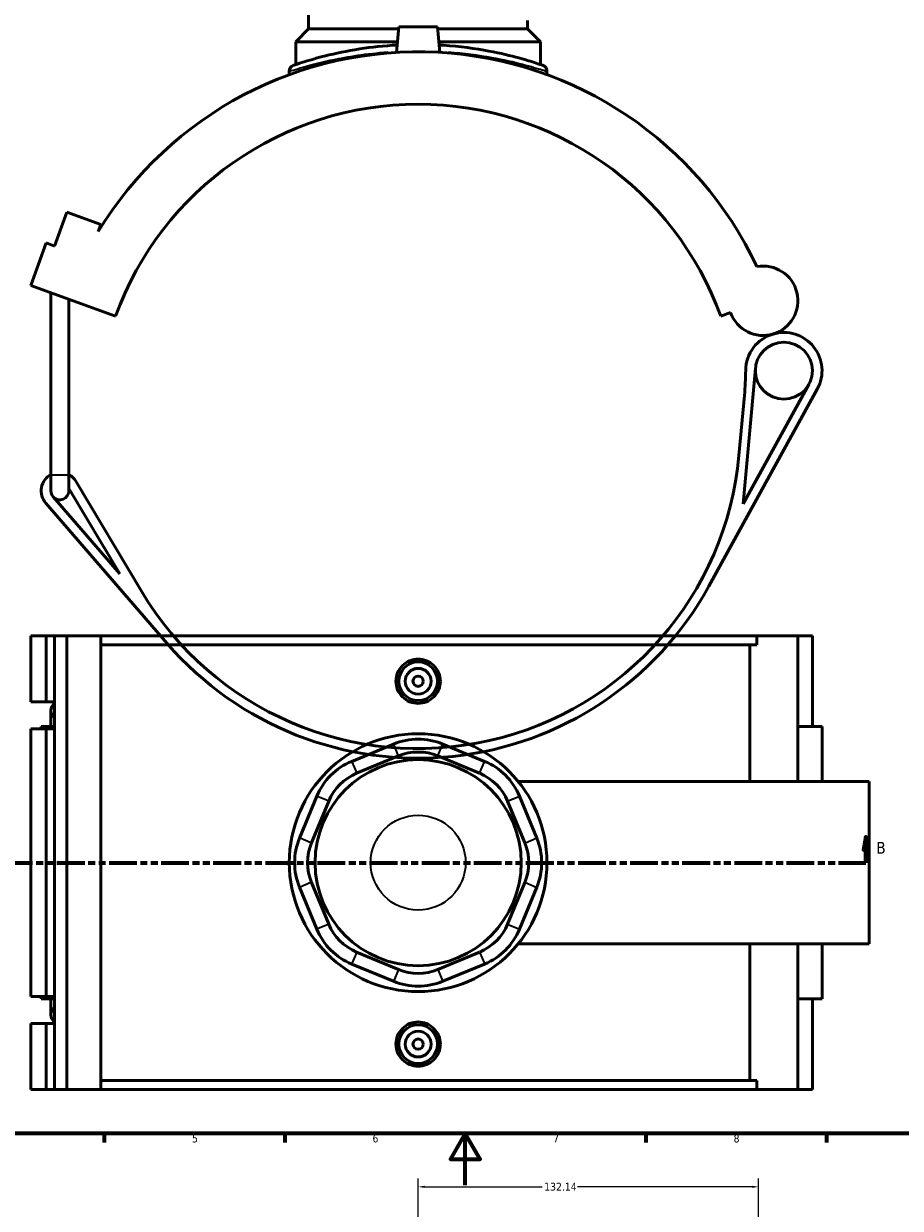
# Model space of a CAD drawing. Header units: millimetres. Extents: x 0 to 913, y -450 to 1040.
# Tile 3 of 6: x 249 to 589, y -9 to 451. Entities that reach past the tile are written whole.
import ezdxf

# ---------------------------------------------------------------- set-up
doc = ezdxf.new("R2010")
doc.units = ezdxf.units.MM
doc.linetypes.add('DOUBLE_DASH_CHAIN', pattern=[1.2403, 0.6614, -0.0827, 0.1654, -0.0827, 0.1654, -0.0827])
for name, color, linetype, lineweight in [('Border (ANSI)', 7, 'Continuous', 70), ('Dimension (ANSI)', 7, 'Continuous', 25), ('Section Line (ANSI)', 7, 'DOUBLE_DASH_CHAIN', 70), ('Visible (ANSI)', 7, 'Continuous', 50), ('Visible Narrow (ANSI)', 7, 'Continuous', 35)]:
    doc.layers.add(name, color=color, linetype=linetype, lineweight=lineweight)
doc.styles.add('Label Text (ANSI)', font='tahoma.ttf')
doc.styles.add('Note Text (ANSI)', font='tahoma.ttf')
doc.dimstyles.new('Default - mm (ANSI)', dxfattribs={"dimtxt": 3.048, "dimasz": 2.5, "dimexe": 3.175, "dimexo": 1.6002, "dimgap": 0.8, "dimtad": 0, "dimtoh": 1, "dimrnd": 1e-08, "dimzin": 4, "dimdsep": 46, "dimtxsty": 'Note Text (ANSI)', "dimcen": 0.09, "dimdle": 10, "dimclrd": 256, "dimclre": 256, "dimclrt": 230, "dimadec": 1, "dimazin": 1, "dimtfac": 1, "dimtofl": 0, "dimtmove": 0, "dimatfit": 3, "dimfxl": 1, "dimtolj": 1, "dimtzin": 4, "dimlwd": -1, "dimlwe": -1, "dimarcsym": 0})

# ---------------------------------------------------------------- blocks, each defined once
blk = doc.blocks.new('Borders Default Border')
at = {"layer": 'Border (ANSI)'}
for p, q in [((280.33, 20), (280.33, 16.55)), ((350.42, 20), (350.42, 16.55)), ((490.58, 20), (490.58, 16.55)), ((560.67, 20), (560.67, 16.55))]:
    blk.add_line(p, q, dxfattribs=at)
at = {"layer": 'Border (ANSI)', "flags": 128}
for points in [[(20, 20), (20, 574), (821, 574), (821, 20), (20, 20)], [(420.5, 0), (420.5, 20), (414.73, 10), (426.27, 10), (420.5, 20)]]:
    blk.add_lwpolyline(points, dxfattribs=at)
at = {"layer": 'Border (ANSI)', "color": 230, "true_color": 0xff0080, "char_height": 3.05, "attachment_point": 7, "style": 'Note Text (ANSI)'}
for s, insert in [('5', (314.48, 16.49)), ('6', (384.49, 16.49)), ('7', (454.6, 16.55)), ('8', (524.63, 16.48))]:
    blk.add_mtext(s, dxfattribs=dict(at, insert=insert))
blk = doc.blocks.new('2dTransSection0')
at = {"layer": 'Section Line (ANSI)', "linetype": 'Continuous'}
for p, q in [((201.39, 135.1), (200.39, 130.1)), ((201.39, 130.1), (201.39, 135.1)), ((202.39, 130.1), (201.39, 135.1)), ((575.98, 135.1), (574.98, 130.1)), ((575.98, 130.1), (575.98, 135.1)), ((576.98, 130.1), (575.98, 135.1)), ((200.39, 130.1), (202.39, 130.1)), ((201.39, 125.1), (201.39, 130.1)), ((574.98, 130.1), (576.98, 130.1)), ((575.98, 125.1), (575.98, 130.1)), ((201.39, 125.1), (212.01, 125.1)), ((565.36, 125.1), (575.98, 125.1))]:
    blk.add_line(p, q, dxfattribs=at)
at = {"layer": 'Section Line (ANSI)', "linetype": 'DOUBLE_DASH_CHAIN', "ltscale": 16.303146}
blk.add_line((201.39, 125.1), (575.98, 125.1), dxfattribs=at)
at = {"layer": 'Section Line (ANSI)', "linetype": 'Continuous', "flags": 128}
for points in [[(202.39, 130.1), (201.39, 135.1), (200.39, 130.1), (202.39, 130.1)], [(576.98, 130.1), (575.98, 135.1), (574.98, 130.1), (576.98, 130.1)]]:
    blk.add_lwpolyline(points, dxfattribs=at)
at = {"layer": 'Section Line (ANSI)'}
for points in [[(202.39, 130.1), (201.39, 135.1), (200.39, 130.1), (202.39, 130.1)], [(576.98, 130.1), (575.98, 135.1), (574.98, 130.1), (576.98, 130.1)]]:
    blk.add_solid(points, dxfattribs=at)
at = {"layer": 'Section Line (ANSI)', "char_height": 4.57, "attachment_point": 7, "style": 'Label Text (ANSI)'}
for insert in [(194.64, 128.6), (579.94, 128.6)]:
    blk.add_mtext('B', dxfattribs=dict(at, insert=insert))
blk = doc.blocks.new('*D11')
at = {"layer": 'Defpoints', "color": 0, "transparency": 16777216}
for p in [(534.34, -0.68), (402.21, -19.59), (534.34, -132.59)]:
    blk.add_point(p, dxfattribs=at)
at = {"layer": 'Dimension (ANSI)', "transparency": 16777216}
for p, q in [((402.21, -17.99), (402.21, 2.5)), ((534.34, -130.99), (534.34, 2.5)), ((404.71, -0.68), (450.33, -0.68)), ((531.84, -0.68), (464.08, -0.68))]:
    blk.add_line(p, q, dxfattribs=at)
for points in [[(404.71, -0.26), (404.71, -1.09), (402.21, -0.68)], [(531.84, -0.26), (531.84, -1.09), (534.34, -0.68)]]:
    blk.add_solid(points, dxfattribs=at)
at = {"layer": 'Dimension (ANSI)', "color": 230, "true_color": 0xff0080, "transparency": 16777216, "insert": (451.13, 0.91), "char_height": 3.048, "attachment_point": 1, "style": 'Note Text (ANSI)'}
blk.add_mtext('\\A1;132.14', dxfattribs=at)

msp = doc.modelspace()

# ---------------------------------------------------------------- linework, layer by layer
at = {"layer": 'Visible (ANSI)'}
for p, q in [((359.707, 448.632), (359.707, 552.132)), ((444.707, 448.632), (444.707, 451.882)), ((359.707, 448.632), (354.707, 443.632)), ((394.641, 448.632), (359.707, 448.632)), ((394.707, 449.382), (393.841, 439.491)), ((409.707, 449.382), (394.707, 449.382)), ((409.707, 449.382), (410.572, 439.491)), ((444.707, 448.632), (409.772, 448.632)), ((444.707, 448.632), (449.707, 443.632)), ((394.204, 443.632), (354.707, 443.632)), ((354.707, 434.764), (354.707, 443.632)), ((449.707, 443.632), (410.21, 443.632)), ((449.707, 434.764), (449.707, 443.632)), ((352.207, 432.122), (352.207, 430.862)), ((452.207, 432.122), (452.207, 430.862)), ((261.13, 364.353), (265.918, 377.509)), ((265.918, 377.509), (279.074, 372.721)), ((279.074, 372.721), (278.097, 370.035)), ((251.856, 349.106), (257.841, 365.55)), ((257.841, 365.55), (261.13, 364.353)), ((251.856, 349.106), (284.745, 337.135)), ((259.682, 275.542), (259.682, 346.257)), ((266.682, 275.542), (266.682, 343.709)), ((519.668, 337.135), (523.463, 338.516)), ((528.32, 264.31), (533.114, 317.012)), ((515.029, 232.353), (557.102, 308.876)), ((553.816, 310.683), (528.32, 264.31)), ((528.814, 306.385), (526.693, 283.059)), ((259.682, 275.542), (259.682, 269.382)), ((266.682, 269.382), (266.682, 275.542)), ((294.795, 230.447), (269.412, 273.091)), ((286.451, 237.133), (260.535, 267.093)), ((266.682, 270.345), (286.451, 237.133)), ((257.699, 264.639), (304.833, 210.151)), ((251.856, 213.101), (251.856, 187.551)), ((251.856, 213.101), (257.841, 213.101)), ((257.841, 213.101), (261.13, 213.101)), ((257.841, 213.101), (257.841, 187.551)), ((261.13, 213.101), (261.13, 187.551)), ((261.13, 213.101), (265.918, 213.101)), ((265.918, 213.101), (265.918, 37.101)), ((265.918, 213.101), (279.074, 213.101)), ((279.074, 213.101), (279.074, 37.101)), ((279.074, 213.101), (533.68, 213.101)), ((549.574, 213.101), (533.68, 213.101)), ((533.68, 209.581), (533.68, 213.101)), ((555.183, 213.101), (549.574, 213.101)), ((549.574, 213.101), (549.574, 156.601)), ((555.183, 213.101), (555.183, 177.901)), ((533.68, 209.581), (279.074, 209.581)), ((530.916, 156.601), (530.916, 209.581)), ((251.856, 187.551), (257.841, 187.551)), ((257.841, 187.551), (261.13, 187.551)), ((259.682, 184.061), (259.682, 177.901)), ((261.13, 187.551), (261.13, 186.896)), ((261.13, 186.896), (261.13, 181.225)), ((261.13, 181.225), (261.13, 177.051)), ((257.841, 177.051), (251.856, 177.051)), ((251.856, 177.051), (251.856, 73.151)), ((261.13, 177.901), (255.932, 177.901)), ((255.932, 177.901), (255.932, 177.051)), ((261.13, 177.051), (257.841, 177.051)), ((257.841, 177.051), (257.841, 73.151)), ((261.13, 177.051), (261.13, 73.151)), ((558.933, 177.901), (549.574, 177.901)), ((558.933, 177.901), (558.933, 156.601)), ((392.64, 171.138), (376.418, 164.419)), ((427.995, 164.419), (411.774, 171.138)), ((378.332, 159.799), (394.553, 166.518)), ((409.86, 166.518), (426.081, 159.799)), ((441.036, 156.601), (577.207, 156.601)), ((577.207, 93.601), (577.207, 156.601)), ((362.888, 150.889), (356.169, 134.668)), ((360.789, 132.754), (367.508, 148.975)), ((436.905, 148.975), (443.624, 132.754)), ((448.244, 134.668), (441.525, 150.889)), ((356.169, 115.533), (362.888, 99.312)), ((367.508, 101.226), (360.789, 117.447)), ((443.624, 117.447), (436.905, 101.226)), ((441.525, 99.312), (448.244, 115.533)), ((441.036, 93.601), (577.207, 93.601)), ((530.916, 40.621), (530.916, 93.601)), ((549.574, 93.601), (549.574, 37.101)), ((558.933, 93.601), (558.933, 72.301)), ((394.553, 83.683), (378.332, 90.402)), ((426.081, 90.402), (409.86, 83.683)), ((376.418, 85.782), (392.64, 79.063)), ((411.774, 79.063), (427.995, 85.782)), ((251.856, 73.151), (257.841, 73.151)), ((255.932, 73.151), (255.932, 72.301)), ((255.932, 72.301), (261.13, 72.301)), ((257.841, 73.151), (261.13, 73.151)), ((259.682, 72.301), (259.682, 66.141)), ((261.13, 73.151), (261.13, 68.976)), ((261.13, 68.976), (261.13, 63.305)), ((549.574, 72.301), (558.933, 72.301)), ((555.183, 72.301), (555.183, 37.101)), ((257.841, 62.651), (251.856, 62.651)), ((251.856, 62.651), (251.856, 37.101)), ((261.13, 62.651), (257.841, 62.651)), ((257.841, 62.651), (257.841, 37.101)), ((261.13, 63.305), (261.13, 62.651)), ((261.13, 62.651), (261.13, 37.101)), ((251.856, 37.101), (257.841, 37.101)), ((257.841, 37.101), (261.13, 37.101)), ((261.13, 37.101), (265.918, 37.101)), ((265.918, 37.101), (279.074, 37.101)), ((533.68, 40.621), (279.074, 40.621)), ((279.074, 37.101), (533.68, 37.101)), ((533.68, 37.101), (533.68, 40.621)), ((533.68, 37.101), (549.574, 37.101)), ((549.574, 37.101), (555.183, 37.101))]:
    msp.add_line(p, q, dxfattribs=at)
for centre, radius in [((544.126, 316.01), 11.058), ((402.207, 195.501), 7.5), ((402.207, 195.501), 5), ((402.207, 195.501), 2), ((402.207, 125.101), 50), ((402.207, 125.101), 40), ((402.207, 54.701), 7.5), ((402.207, 54.701), 5), ((402.207, 54.701), 2)]:
    msp.add_circle(centre, radius, dxfattribs=at)
for centre, radius, start, end in [((402.207, 294.382), 145.35, 25.23957, 148.63512), ((354.707, 432.122), 2.5, 109.02692, 180), ((449.707, 432.122), 2.5, 0, 70.97308), ((402.207, 294.382), 125, 20, 160), ((536.113, 343.12), 13.462, 200, 100.40992), ((544.126, 316.01), 14.808, 106.46625, 179.30423), ((544.126, 316.01), 14.808, 331.19805, 106.46625), ((404.328, 317.708), 125, 354.8026, 359.30423), ((402.207, 294.382), 125, 210.76245, 354.8026), ((263.182, 269.382), 7.25, 118.86573, 220.86073), ((263.182, 269.382), 7.25, 30.76245, 61.13427), ((263.182, 269.382), 3.5, 180, 220.86073), ((263.182, 269.382), 3.5, 220.86073, 0), ((402.207, 294.382), 128.75, 220.86073, 331.19805), ((263.182, 184.061), 3.5, 125.89695, 234.10305), ((402.207, 148.041), 25, 67.5, 112.5), ((402.207, 148.041), 20, 67.5, 112.5), ((385.985, 141.322), 25, 112.5, 157.5), ((418.428, 141.322), 25, 22.5, 67.5), ((385.985, 141.322), 20, 112.5, 157.5), ((418.428, 141.322), 20, 22.5, 67.5), ((379.266, 125.101), 25, 157.5, 202.5), ((425.147, 125.101), 25, 337.5, 22.5), ((379.266, 125.101), 20, 157.5, 202.5), ((425.147, 125.101), 20, 337.5, 22.5), ((385.985, 108.879), 20, 202.5, 247.5), ((418.428, 108.879), 20, 292.5, 337.5), ((385.985, 108.879), 25, 202.5, 247.5), ((418.428, 108.879), 25, 292.5, 337.5), ((402.207, 102.16), 20, 247.5, 292.5), ((402.207, 102.16), 25, 247.5, 292.5), ((263.182, 66.141), 3.5, 125.89695, 234.10305)]:
    msp.add_arc(centre, radius, start, end, dxfattribs=at)
for points, knots in [([(394.093, 442.36), (389.003, 442.079), (384.07, 441.54), (374.544, 440.066), (370.039, 439.101), (361.746, 437.029), (358.283, 435.941), (354.678, 434.763), (353.895, 434.489), (353.892, 434.486)], [23.6069803, 23.6069803, 23.6069803, 23.6069803, 25.1495428, 25.1495428, 26.8542456, 26.8542456, 28.9014876, 28.9014876, 30.3945513, 30.3945513, 30.3945513, 30.3945513]), ([(450.522, 434.486), (450.522, 434.486), (449.89, 434.708), (447.108, 435.626), (444.604, 436.429), (438.118, 438.204), (434.181, 439.164), (424.431, 441.005), (418.402, 441.831), (411.488, 442.293), (410.906, 442.328), (410.321, 442.36)], [15.1972826, 15.1972826, 15.1972826, 15.1972826, 16.5367532, 16.5367532, 18.2288318, 18.2288318, 19.8736745, 19.8736745, 21.8076954, 21.8076954, 21.9848709, 21.9848709, 21.9848709, 21.9848709]), ([(410.823, 195.501), (410.823, 194.419), (410.606, 193.267), (409.725, 191.148), (409.06, 190.181), (407.529, 188.657), (406.561, 187.997), (404.44, 187.122), (403.287, 186.907), (401.126, 186.907), (399.974, 187.122), (397.853, 187.997), (396.884, 188.657), (395.353, 190.181), (394.689, 191.148), (393.807, 193.267), (393.59, 194.419), (393.59, 196.582), (393.807, 197.734), (394.689, 199.853), (395.353, 200.82), (396.884, 202.344), (397.853, 203.004), (399.974, 203.879), (401.126, 204.094), (403.287, 204.094), (404.44, 203.879), (406.561, 203.004), (407.529, 202.344), (409.06, 200.82), (409.725, 199.853), (410.606, 197.734), (410.823, 196.582), (410.823, 195.501)], [0, 0, 0, 0, 0.3243227, 0.3243227, 0.6486455, 0.6486455, 0.9727717, 0.9727717, 1.2968979, 1.2968979, 1.6210242, 1.6210242, 1.9451504, 1.9451504, 2.2694731, 2.2694731, 2.5937958, 2.5937958, 2.9181186, 2.9181186, 3.2424413, 3.2424413, 3.5665675, 3.5665675, 3.8906938, 3.8906938, 4.21482, 4.21482, 4.5389462, 4.5389462, 4.863269, 4.863269, 5.1875917, 5.1875917, 5.1875917, 5.1875917]), ([(410.823, 54.701), (410.823, 53.619), (410.606, 52.467), (409.725, 50.348), (409.06, 49.381), (407.529, 47.857), (406.561, 47.197), (404.44, 46.322), (403.287, 46.107), (401.126, 46.107), (399.974, 46.322), (397.853, 47.197), (396.884, 47.857), (395.353, 49.381), (394.689, 50.348), (393.807, 52.467), (393.59, 53.619), (393.59, 54.701), (393.59, 55.782), (393.807, 56.934), (394.689, 59.053), (395.353, 60.02), (396.884, 61.544), (397.853, 62.204), (399.974, 63.079), (401.126, 63.294), (403.287, 63.294), (404.44, 63.079), (406.561, 62.204), (407.529, 61.544), (409.06, 60.02), (409.725, 59.053), (410.606, 56.934), (410.823, 55.782), (410.823, 54.701)], [2.5937958, 2.5937958, 2.5937958, 2.5937958, 2.9181186, 2.9181186, 3.2424413, 3.2424413, 3.5665675, 3.5665675, 3.8906938, 3.8906938, 4.21482, 4.21482, 4.5389462, 4.5389462, 4.863269, 4.863269, 5.1875917, 5.1875917, 5.1875917, 5.5119144, 5.5119144, 5.8362371, 5.8362371, 6.1603634, 6.1603634, 6.4844896, 6.4844896, 6.8086158, 6.8086158, 7.1327421, 7.1327421, 7.4570648, 7.4570648, 7.7813875, 7.7813875, 7.7813875, 7.7813875])]:
    msp.add_open_spline(points, degree=3, knots=knots, dxfattribs=at)
at = {"layer": 'Visible Narrow (ANSI)'}
for p, q in [((259.725, 275.542), (266.639, 275.542)), ((394.457, 166.749), (392.735, 170.907)), ((409.956, 166.749), (411.678, 170.907)), ((376.514, 164.188), (378.236, 160.03)), ((426.177, 160.03), (427.899, 164.188)), ((367.277, 149.071), (363.119, 150.793)), ((437.136, 149.071), (441.294, 150.793)), ((360.558, 132.85), (356.4, 134.572)), ((443.855, 132.85), (448.013, 134.572)), ((360.558, 117.351), (356.4, 115.629)), ((443.855, 117.351), (448.013, 115.629)), ((367.277, 101.13), (363.119, 99.408)), ((437.136, 101.13), (441.294, 99.408)), ((378.236, 90.171), (376.514, 86.013)), ((426.177, 90.171), (427.899, 86.013)), ((394.457, 83.452), (392.735, 79.294)), ((409.956, 83.452), (411.678, 79.294))]:
    msp.add_line(p, q, dxfattribs=at)
msp.add_circle((402.207, 125.101), 18.413, dxfattribs=at)
msp.add_arc((449.707, 432.122), 2.5, 3.54865, 67.42443, dxfattribs=at)
for points, knots in [([(352.334, 432.166), (352.618, 432.26), (353.378, 432.506), (356.752, 433.553), (360.335, 434.622), (368.917, 436.66), (373.579, 437.608), (382.425, 438.908), (386.356, 439.351), (390.42, 439.65)], [-30.0548562, -30.0548562, -30.0548562, -30.0548562, -28.9014876, -28.9014876, -26.8542456, -26.8542456, -25.1495428, -25.1495428, -23.940343, -23.940343, -23.940343, -23.940343]), ([(413.994, 439.651), (419.97, 439.212), (425.646, 438.452), (435.296, 436.722), (439.37, 435.778), (446.082, 434.033), (448.674, 433.243), (451.23, 432.442), (451.835, 432.245), (452.081, 432.164)], [-21.6515075, -21.6515075, -21.6515075, -21.6515075, -19.8736745, -19.8736745, -18.2288318, -18.2288318, -16.5367532, -16.5367532, -15.5369786, -15.5369786, -15.5369786, -15.5369786])]:
    msp.add_open_spline(points, degree=3, knots=knots, dxfattribs=at)

# ---------------------------------------------------------------- block references
msp.add_blockref('Borders Default Border', (0, 0))
at = {"layer": 'Section Line (ANSI)'}
msp.add_blockref('2dTransSection0', (0, 0), dxfattribs=at)

# ---------------------------------------------------------------- dimensions: what is measured, and where the dimension line sits
at = {"layer": 'Dimension (ANSI)'}
dim = msp.add_linear_dim(base=(534.343, -0.677), p1=(402.207, -19.586), p2=(534.343, -132.586), angle=180, dimstyle='Default - mm (ANSI)', override={"dimtoh": 0, "dimdec": 2, "dimtp": 0, "dimtm": 0, "dimtdec": 2, "dimatfit": 1}, dxfattribs=at)
dim.commit()
dim.dimension.update_dxf_attribs({"geometry": '*D11', "text_midpoint": (457.207, -0.677), "dimtype": 160})

doc.saveas('drawing.dxf')
